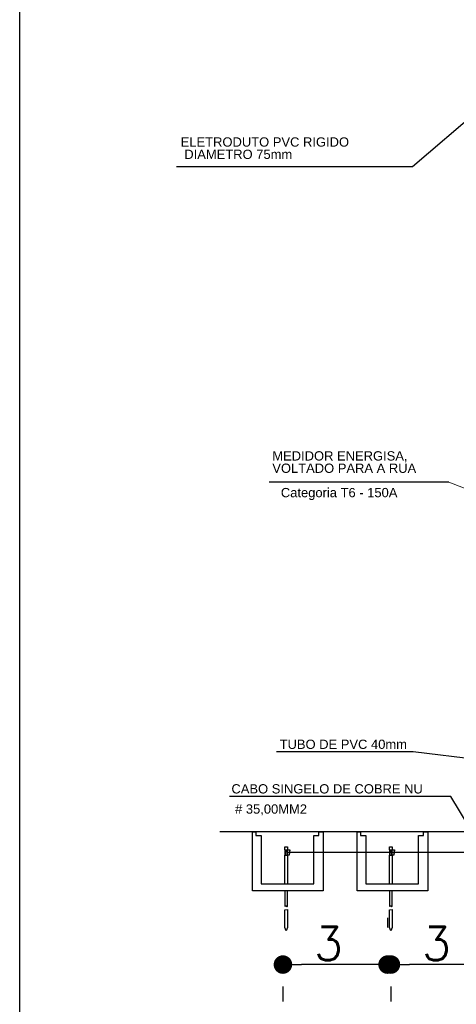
# Model space of a CAD drawing. Header units: metres. Extents: x -81 to 1042, y -541 to 334.
# Tile 40 of 130: x 319.87 to 322.23, y 131.31 to 136.62. Entities that reach past the tile are written whole.
import ezdxf

# ---------------------------------------------------------------- set-up
doc = ezdxf.new("R2010")
doc.units = ezdxf.units.M
doc.layers.add('LAYER 1', color=7, linetype='Continuous', lineweight=20)
doc.layers.add('P-CONTORNO', color=4, linetype='Continuous', lineweight=30)
doc.styles.add('Arial', font='arial.ttf', dxfattribs={"height": 0.025})
doc.styles.get("Standard").update_dxf_attribs({"font": 'txt.shx'})
doc.dimstyles.new('Cota_100', dxfattribs={"dimscale": 0.1, "dimtxt": 1.8, "dimasz": 1, "dimexe": 2, "dimexo": 3, "dimgap": 0.98, "dimtad": 1, "dimzin": 12, "dimtxsty": 'Standard', "dimblk": 'DOT', "dimcen": 4, "dimdle": 4, "dimclrt": 2, "dimadec": 0, "dimazin": 3, "dimtfac": 1, "dimtmove": 2, "dimatfit": 2, "dimldrblk": 'DOT', "dimfxl": 1, "dimarcsym": 0})

# ---------------------------------------------------------------- blocks, each defined once
blk = doc.blocks.new('_DOT')
at = {"color": 0, "linetype": 'ByBlock', "lineweight": -2}
blk.add_line((-0.5, 0), (-1, 0), dxfattribs=at)
at = {"color": 0, "linetype": 'ByBlock', "const_width": 0.5}
blk.add_lwpolyline([(-0.25, 0, 1), (0.25, 0, 1)], format="xyb", close=True, dxfattribs=at)
blk = doc.blocks.new('*D43')
at = {"color": 0, "lineweight": -2, "transparency": 16777216}
for p, q in [((322.4375, 131.7799), (322.4375, 131.728)), ((322.3375, 131.528), (321.9729, 131.528)), ((321.8729, 131.4093), (321.8729, 131.328))]:
    blk.add_line(p, q, dxfattribs=at)
at = {"layer": 'Defpoints', "color": 0, "transparency": 16777216}
for p in [(321.8729, 131.7093), (321.8729, 131.528), (322.4375, 131.4799)]:
    blk.add_point(p, dxfattribs=at)
at = {"color": 0, "lineweight": -2, "transparency": 16777216, "xscale": 0.1, "yscale": 0.1, "zscale": 0.1, "rotation": 180}
blk.add_blockref('_DOT', (321.8729, 131.528), dxfattribs=at)
at = {"color": 0, "lineweight": -2, "transparency": 16777216, "xscale": 0.1, "yscale": 0.1, "zscale": 0.1}
blk.add_blockref('_DOT', (322.4375, 131.528), dxfattribs=at)
at = {"color": 2, "transparency": 16777216, "insert": (322.1186, 131.6411), "char_height": 0.18, "attachment_point": 5}
blk.add_mtext('3', dxfattribs=at)
blk = doc.blocks.new('*D44')
at = {"color": 0, "lineweight": -2, "transparency": 16777216}
for p, q in [((321.8551, 131.7799), (321.8551, 131.728)), ((321.7551, 131.528), (321.3905, 131.528)), ((321.2905, 131.4093), (321.2905, 131.328))]:
    blk.add_line(p, q, dxfattribs=at)
at = {"layer": 'Defpoints', "color": 0, "transparency": 16777216}
for p in [(321.2905, 131.7093), (321.2905, 131.528), (321.8551, 131.4799)]:
    blk.add_point(p, dxfattribs=at)
at = {"color": 0, "lineweight": -2, "transparency": 16777216, "xscale": 0.1, "yscale": 0.1, "zscale": 0.1, "rotation": 180}
blk.add_blockref('_DOT', (321.2905, 131.528), dxfattribs=at)
at = {"color": 0, "lineweight": -2, "transparency": 16777216, "xscale": 0.1, "yscale": 0.1, "zscale": 0.1}
blk.add_blockref('_DOT', (321.8551, 131.528), dxfattribs=at)
at = {"color": 2, "transparency": 16777216, "insert": (321.5363, 131.6411), "char_height": 0.18, "attachment_point": 5}
blk.add_mtext('3', dxfattribs=at)

msp = doc.modelspace()

# ---------------------------------------------------------------- linework, layer by layer
for p, q in [((322.6695, 136.4106), (321.9889, 135.8296)), ((321.9889, 135.8296), (320.7169, 135.8296)), ((322.1861, 134.129), (321.2161, 134.129)), ((321.9933, 132.675), (321.256, 132.675)), ((323.0632, 132.5451), (321.9933, 132.675)), ((322.1955, 132.4348), (321.0014, 132.4348)), ((322.3776, 132.1321), (322.1955, 132.4348)), ((322.3962, 132.2438), (320.9501, 132.2438)), ((321.1269, 132.2441), (321.1446, 132.2441)), ((321.1269, 131.9251), (321.1269, 132.2441)), ((321.1446, 132.2441), (321.1446, 132.2249)), ((321.1446, 132.2249), (321.1728, 132.2249)), ((321.1728, 132.2249), (321.1728, 131.9636)), ((321.4571, 131.9636), (321.4571, 132.2249)), ((321.4571, 132.2249), (321.4839, 132.2249)), ((321.4839, 132.2249), (321.4839, 132.2438)), ((321.4839, 132.2438), (321.5071, 132.2438)), ((321.5071, 132.2438), (321.5071, 131.9251)), ((321.6915, 132.2441), (321.7092, 132.2441)), ((321.6915, 131.9251), (321.6915, 132.2441)), ((321.7092, 132.2441), (321.7092, 132.2249)), ((321.7092, 132.2249), (321.7374, 132.2249)), ((321.7374, 132.2249), (321.7374, 131.9636)), ((322.0217, 131.9636), (322.0217, 132.2249)), ((322.0217, 132.2249), (322.0485, 132.2249)), ((322.0485, 132.2249), (322.0485, 132.2438)), ((322.0485, 132.2438), (322.0717, 132.2438)), ((322.0717, 132.2438), (322.0717, 131.9251)), ((321.3015, 132.1475), (321.3015, 132.1637)), ((321.3015, 132.1637), (321.3148, 132.1637)), ((321.3148, 132.1637), (321.3148, 132.1468)), ((321.8661, 132.1475), (321.8661, 132.1637)), ((321.8661, 132.1637), (321.8794, 132.1637)), ((321.8794, 132.1637), (321.8794, 132.1468)), ((321.3, 132.1475), (321.3, 132.1175)), ((321.3, 132.1475), (321.3015, 132.1475)), ((321.3, 132.1475), (321.3286, 132.1461)), ((321.3, 132.1175), (321.3015, 132.1175)), ((321.3015, 131.9636), (321.3015, 132.1175)), ((321.3015, 132.1175), (321.3148, 132.1175)), ((321.3039, 132.1473), (321.3032, 132.1175)), ((321.312, 132.1469), (321.3113, 132.1175)), ((321.3133, 132.1468), (321.3126, 132.1175)), ((321.8763, 132.1322), (321.3129, 132.1322)), ((321.3148, 132.1175), (321.3148, 131.9636)), ((321.3245, 132.1175), (321.3148, 132.1175)), ((321.3272, 132.1461), (321.323, 132.1176)), ((321.3279, 132.1461), (321.3237, 132.1175)), ((321.3286, 132.1461), (321.3245, 132.1175)), ((321.8646, 132.1475), (321.8646, 132.1175)), ((321.8646, 132.1475), (321.8661, 132.1475)), ((321.8646, 132.1475), (321.8932, 132.1461)), ((321.8646, 132.1175), (321.8661, 132.1175)), ((321.8661, 131.9636), (321.8661, 132.1175)), ((321.8661, 132.1175), (321.8794, 132.1175)), ((321.8685, 132.1473), (321.8678, 132.1175)), ((321.8766, 132.1469), (321.8759, 132.1175)), ((321.8779, 132.1468), (321.8772, 132.1175)), ((322.4409, 132.1322), (321.8775, 132.1322)), ((321.8794, 132.1175), (321.8794, 131.9636)), ((321.8891, 132.1175), (321.8794, 132.1175)), ((321.8918, 132.1461), (321.8876, 132.1176)), ((321.8925, 132.1461), (321.8884, 132.1175)), ((321.8932, 132.1461), (321.8891, 132.1175)), ((321.1728, 131.9636), (321.4571, 131.9636)), ((321.7374, 131.9636), (322.0217, 131.9636)), ((321.5071, 131.9251), (321.1269, 131.9251)), ((321.3015, 131.9251), (321.3015, 131.8434)), ((321.315, 131.8434), (321.315, 131.9251)), ((322.0717, 131.9251), (321.6915, 131.9251)), ((321.8661, 131.9251), (321.8661, 131.8434)), ((321.8796, 131.8434), (321.8796, 131.9251)), ((321.3015, 131.8434), (321.3024, 131.8434)), ((321.8661, 131.8434), (321.867, 131.8434)), ((321.3009, 131.8241), (321.315, 131.8244)), ((321.3014, 131.7281), (321.3009, 131.8241)), ((321.315, 131.8244), (321.315, 131.7281)), ((321.8656, 131.8241), (321.8796, 131.8244)), ((321.866, 131.7281), (321.8656, 131.8241)), ((321.8796, 131.8244), (321.8796, 131.7281)), ((321.3083, 131.7093), (321.3014, 131.7281)), ((321.315, 131.7281), (321.3083, 131.7093)), ((321.8729, 131.7093), (321.866, 131.7281)), ((321.8796, 131.7281), (321.8729, 131.7093))]:
    msp.add_line(p, q)
for centre in [(321.3115, 131.8445), (321.8761, 131.8445)]:
    msp.add_arc(centre, 0.00368, 174.9917, 342.2084)
for points in [[(321.3024, 131.8434), (321.2982, 131.8443), (321.3101, 131.8461), (321.315, 131.8434)], [(321.867, 131.8434), (321.8628, 131.8443), (321.8747, 131.8461), (321.8796, 131.8434)]]:
    msp.add_open_spline(points, degree=3)
at = {"layer": 'LAYER 1', "color": 7}
msp.add_line((323.0756, 133.7822), (322.1861, 134.129), dxfattribs=at)
at = {"layer": 'P-CONTORNO'}
msp.add_line((319.8704, 129.3001), (319.8704, 140.7649), dxfattribs=at)

# ---------------------------------------------------------------- texts
at = {"char_height": 0.05, "attachment_point": 7, "line_spacing_factor": 0.798, "style": 'Arial'}
for s, insert, width in [('ELETRODUTO PVC RIGIDO\\P\\pql; DIAMETRO 75mm', (320.7391, 135.8718), 1.446356), ('MEDIDOR ENERGISA, VOLTADO PARA A RUA', (321.2332, 134.179), 0.93737), ('Categoria T6 - 150A', (321.2792, 134.0332), 0.93737), ('TUBO DE PVC 40mm', (321.2727, 132.6903), 1.446356), ('CABO SINGELO DE COBRE NU', (321.0128, 132.45), 1.446356), (' # 35,00MM2', (321.0128, 132.3326), 1.446356)]:
    msp.add_mtext(s, dxfattribs=dict(at, insert=insert, width=width))

# ---------------------------------------------------------------- dimensions: what is measured, and where the dimension line sits
for base, p1, p2, picture, middle in [((321.2905, 131.528), (321.8551, 131.4799), (321.2905, 131.7093), '*D44', (321.5363, 131.6411)), ((321.8729, 131.528), (322.4375, 131.4799), (321.8729, 131.7093), '*D43', (322.1186, 131.6411))]:
    dim = msp.add_linear_dim(base=base, p1=p1, p2=p2, text='3', dimstyle='Cota_100')
    dim.commit()
    dim.dimension.update_dxf_attribs({"geometry": picture, "text_midpoint": middle, "dimtype": 160})

doc.saveas('drawing.dxf')
